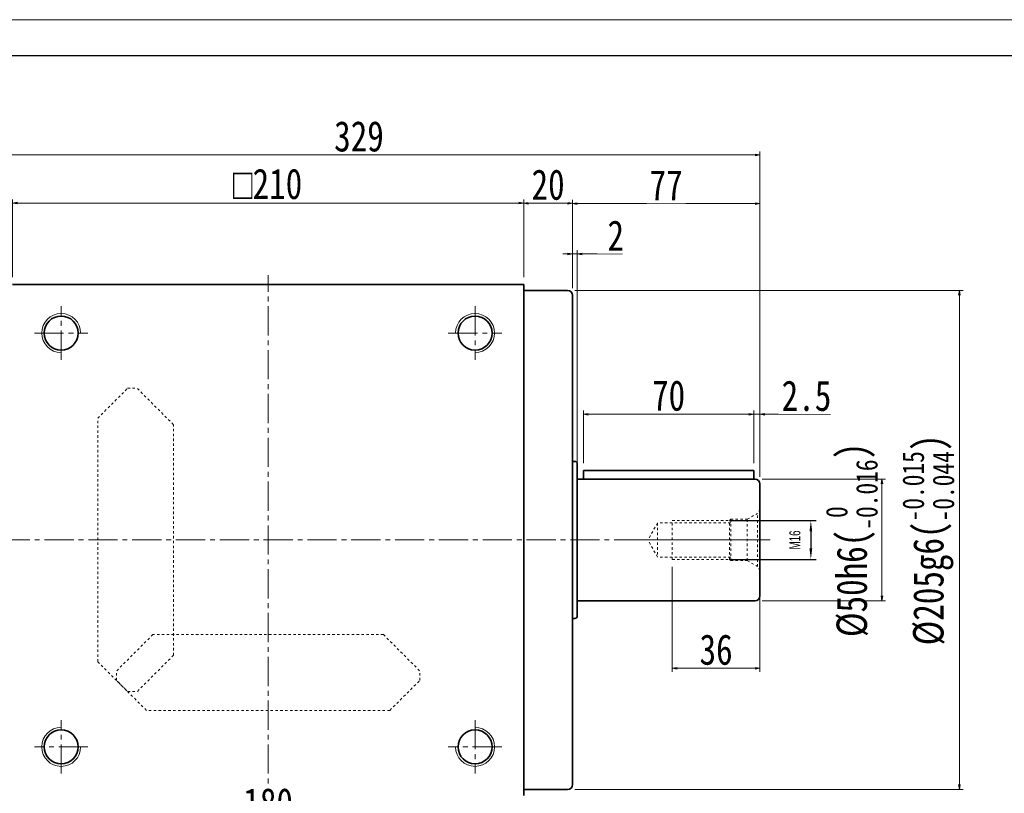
# Model space of a CAD drawing. Header units: millimetres. Extents: x 4321 to 5575, y 2156 to 3038.
# Tile 4 of 6: x 4538 to 4942, y 2720 to 3038. Entities that reach past the tile are written whole.
import ezdxf

# ---------------------------------------------------------------- set-up
doc = ezdxf.new("R2010")
doc.units = ezdxf.units.MM
doc.header["$PDSIZE"] = -5
doc.linetypes.add('点画线', pattern=[18, 12, -2, 2, -2])
doc.linetypes.add('虚线', pattern=[2, 1, -1])
doc.layers.get('0').update_dxf_attribs({"lineweight": 35})
for name, color, linetype, lineweight in [('中心线层', 1, '点画线', 18), ('图框_外框线', 7, 'Continuous', 18), ('尺寸线层', 3, 'Continuous', 18), ('粗实线层', 7, 'Continuous', 35), ('虚线层', 6, '虚线', 18)]:
    doc.layers.add(name, color=color, linetype=linetype, lineweight=lineweight)
doc.styles.add('宋体', font='SimSun.ttf', dxfattribs={"width": 0.8})
doc.styles.add('标准', font='txt', dxfattribs={"width": 0.667})
doc.dimstyles.new('a4-1-1.5', dxfattribs={"dimtxt": 4.5, "dimasz": 4.5, "dimexe": 2.25, "dimexo": 0, "dimgap": 0.75, "dimtad": 1, "dimdec": 3, "dimdsep": 46, "dimtxsty": '标准', "dimblk": '_CAXARROW', "dimcen": 0, "dimdle": 9, "dimazin": 2, "dimtfac": 0.707107, "dimtdec": 3, "dimtix": 1, "dimtmove": 2, "dimatfit": 3, "dimfxl": 0, "dimfrac": 2, "dimtolj": 1, "dimarcsym": 0})
doc.dimstyles.new('A水平标注$0', dxfattribs={"dimtxt": 3.5, "dimasz": 2, "dimexe": 1.5, "dimexo": 3, "dimgap": 1.1, "dimtad": 1, "dimtoh": 1, "dimdec": 4, "dimdsep": 46, "dimtxsty": '宋体', "dimblk": 'OPEN', "dimcen": 3, "dimclrd": 3, "dimclre": 3, "dimclrt": 6, "dimadec": 0, "dimazin": 0, "dimtm": 1e-09, "dimtfac": 1, "dimtdec": 4, "dimtix": 1, "dimtmove": 0, "dimatfit": 3, "dimldrblk": 'OPEN', "dimfxl": 0, "dimlwd": 13, "dimlwe": 13, "dimarcsym": 0})

# ---------------------------------------------------------------- blocks, each defined once
blk = doc.blocks.new('m16螺纹中心孔_3')
at = {"layer": '中心线层', "linetype": '点画线', "lineweight": 18}
blk.add_line((49.71, 0), (-4.25, 0), dxfattribs=at)
at = {"layer": '粗实线层', "color": 6, "linetype": '虚线', "lineweight": 18}
for p, q in [((0, -12.65), (0, 12.65)), ((0, 12.65), (0.99, 10.93)), ((5.2, 8.5), (0.99, 10.93)), ((0.99, -10.93), (0.99, 10.93)), ((12, 8.5), (5.2, 8.5)), ((5.2, -8.5), (5.2, 8.5)), ((12.5, 8), (12, 8.5)), ((12, -8.5), (12, 8.5)), ((12, 7), (42, 7)), ((36, 8), (12.5, 8)), ((12.5, -8), (12.5, 8)), ((36, -8), (36, 8)), ((42, 7), (46.04, 0)), ((42, 7), (42, -7)), ((42, -7), (46.04, 0)), ((12, -7), (42, -7)), ((12.5, -8), (12, -8.5)), ((36, -8), (12.5, -8)), ((0, -12.65), (0.99, -10.93)), ((5.2, -8.5), (0.99, -10.93)), ((12, -8.5), (5.2, -8.5))]:
    blk.add_line(p, q, dxfattribs=at)
blk = doc.blocks.new('_Open')
at = {"color": 0, "linetype": 'ByBlock', "lineweight": -2}
for p, q in [((-1, 0.17), (0, 0)), ((-1, -0.17), (0, 0)), ((0, 0), (-1, 0))]:
    blk.add_line(p, q, dxfattribs=at)
blk = doc.blocks.new('*X3')
at = {"layer": 'Defpoints', "color": 0, "transparency": 16777216}
for p in [(4744.8, 2962.57), (4534.8, 2929.17), (4744.8, 2929.17)]:
    blk.add_point(p, dxfattribs=at)
at = {"layer": '尺寸线层', "color": 3, "lineweight": 13, "transparency": 16777216}
for p, q in [((4534.8, 2932.17), (4534.8, 2964.07)), ((4536.8, 2962.57), (4742.8, 2962.57)), ((4744.8, 2932.17), (4744.8, 2964.07))]:
    blk.add_line(p, q, dxfattribs=at)
at = {"layer": '尺寸线层', "color": 3, "lineweight": 13, "transparency": 16777216, "xscale": 2, "yscale": 2, "zscale": 2}
for p, rotation in [((4534.8, 2962.57), 179.9999999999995), ((4744.8, 2962.57), 359.9999999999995)]:
    blk.add_blockref('_Open', p, dxfattribs=dict(at, rotation=rotation))
at = {"layer": '尺寸线层', "color": 6, "transparency": 16777216, "insert": (4639.58, 2970.39), "char_height": 12.5, "attachment_point": 5, "style": '宋体', "bg_fill": 3, "box_fill_scale": 1.1, "bg_fill_color": 257, "bg_fill_transparency": 0}
blk.add_mtext('{\\famgdt|b0|i0|c0|p0;o}{210}', dxfattribs=at)
blk = doc.blocks.new('*X6')
at = {"layer": 'Defpoints', "color": 0, "transparency": 16777216}
for p in [(4512.8, 2982.32), (4512.8, 2855.42), (4841.8, 2847.17)]:
    blk.add_point(p, dxfattribs=at)
at = {"layer": '尺寸线层', "color": 3, "lineweight": 13, "transparency": 16777216}
for p, q in [((4512.8, 2858.42), (4512.8, 2983.82)), ((4839.8, 2982.32), (4514.8, 2982.32)), ((4841.8, 2850.17), (4841.8, 2983.82))]:
    blk.add_line(p, q, dxfattribs=at)
at = {"layer": '尺寸线层', "color": 3, "lineweight": 13, "transparency": 16777216, "xscale": 2, "yscale": 2, "zscale": 2, "rotation": 180}
blk.add_blockref('_Open', (4512.8, 2982.32), dxfattribs=at)
at = {"layer": '尺寸线层', "color": 3, "lineweight": 13, "transparency": 16777216, "xscale": 2, "yscale": 2, "zscale": 2}
blk.add_blockref('_Open', (4841.8, 2982.32), dxfattribs=at)
at = {"layer": '尺寸线层', "color": 6, "transparency": 16777216, "insert": (4677.12, 2989.93), "char_height": 12.5, "attachment_point": 5, "style": '宋体', "bg_fill": 3, "box_fill_scale": 1.1, "bg_fill_color": 257, "bg_fill_transparency": 0}
blk.add_mtext('329', dxfattribs=at)
blk = doc.blocks.new('*X7')
at = {"layer": 'Defpoints', "color": 0, "transparency": 16777216}
for p in [(4764.8, 2962.47), (4744.8, 2929.17), (4764.8, 2924.67)]:
    blk.add_point(p, dxfattribs=at)
at = {"layer": '尺寸线层', "color": 3, "lineweight": 13, "transparency": 16777216}
for p, q in [((4744.8, 2932.17), (4744.8, 2963.97)), ((4746.8, 2962.47), (4762.8, 2962.47)), ((4764.8, 2927.67), (4764.8, 2963.97))]:
    blk.add_line(p, q, dxfattribs=at)
at = {"layer": '尺寸线层', "color": 3, "lineweight": 13, "transparency": 16777216, "xscale": 2, "yscale": 2, "zscale": 2}
for p, rotation in [((4744.8, 2962.47), 179.9999999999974), ((4764.8, 2962.47), 359.9999999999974)]:
    blk.add_blockref('_Open', p, dxfattribs=dict(at, rotation=rotation))
at = {"layer": '尺寸线层', "color": 6, "transparency": 16777216, "insert": (4754.8, 2970.08), "char_height": 12.5, "attachment_point": 5, "style": '宋体', "bg_fill": 3, "box_fill_scale": 1.1, "bg_fill_color": 257, "bg_fill_transparency": 0}
blk.add_mtext('20', dxfattribs=at)
blk = doc.blocks.new('*X8')
at = {"layer": 'Defpoints', "color": 0, "transparency": 16777216}
for p in [(4841.8, 2962.36), (4764.8, 2924.67), (4841.8, 2847.17)]:
    blk.add_point(p, dxfattribs=at)
at = {"layer": '尺寸线层', "color": 3, "lineweight": 13, "transparency": 16777216}
for p, q in [((4764.8, 2927.67), (4764.8, 2963.86)), ((4766.8, 2962.36), (4839.8, 2962.36)), ((4841.8, 2850.17), (4841.8, 2963.86))]:
    blk.add_line(p, q, dxfattribs=at)
at = {"layer": '尺寸线层', "color": 3, "lineweight": 13, "transparency": 16777216, "xscale": 2, "yscale": 2, "zscale": 2, "rotation": 180}
blk.add_blockref('_Open', (4764.8, 2962.36), dxfattribs=at)
at = {"layer": '尺寸线层', "color": 3, "lineweight": 13, "transparency": 16777216, "xscale": 2, "yscale": 2, "zscale": 2}
blk.add_blockref('_Open', (4841.8, 2962.36), dxfattribs=at)
at = {"layer": '尺寸线层', "color": 6, "transparency": 16777216, "insert": (4803.3, 2969.9), "char_height": 12.5, "attachment_point": 5, "style": '宋体', "bg_fill": 3, "box_fill_scale": 1.1, "bg_fill_color": 257, "bg_fill_transparency": 0}
blk.add_mtext('77', dxfattribs=at)
blk = doc.blocks.new('*X9')
at = {"layer": 'Defpoints', "color": 0, "transparency": 16777216}
for p in [(4766.8, 2941.68), (4764.8, 2924.67), (4766.8, 2851.92)]:
    blk.add_point(p, dxfattribs=at)
at = {"layer": '尺寸线层', "color": 3, "lineweight": 13, "transparency": 16777216}
for p, q in [((4762.8, 2941.68), (4760.8, 2941.68)), ((4764.8, 2927.67), (4764.8, 2943.18)), ((4764.8, 2941.68), (4766.8, 2941.68)), ((4766.8, 2854.92), (4766.8, 2943.18)), ((4778.32, 2941.68), (4768.8, 2941.68)), ((4785.35, 2941.68), (4778.32, 2941.68))]:
    blk.add_line(p, q, dxfattribs=at)
at = {"layer": '尺寸线层', "color": 3, "lineweight": 13, "transparency": 16777216, "xscale": 2, "yscale": 2, "zscale": 2}
blk.add_blockref('_Open', (4764.8, 2941.68), dxfattribs=at)
at = {"layer": '尺寸线层', "color": 3, "lineweight": 13, "transparency": 16777216, "xscale": 2, "yscale": 2, "zscale": 2, "rotation": 180}
blk.add_blockref('_Open', (4766.8, 2941.68), dxfattribs=at)
at = {"layer": '尺寸线层', "color": 6, "transparency": 16777216, "insert": (4782.59, 2949.22), "char_height": 12.5, "attachment_point": 5, "style": '宋体', "bg_fill": 3, "box_fill_scale": 1.1, "bg_fill_color": 257, "bg_fill_transparency": 0}
blk.add_mtext('2', dxfattribs=at)
blk = doc.blocks.new('_CAXARROW')
blk.add_hatch(color=0).paths.add_polyline_path([(0, 0), (-1, 0.125), (-1, -0.125)], flags=0)
blk = doc.blocks.new('*X10')
at = {"layer": 'Defpoints', "color": 0, "transparency": 16777216}
for p in [(4829.3, 2832.17), (4829.3, 2816.17), (4862.73, 2816.17)]:
    blk.add_point(p, dxfattribs=at)
at = {"layer": '尺寸线层', "color": 0, "lineweight": -2, "transparency": 16777216}
for p, q in [((4829.3, 2832.17), (4864.98, 2832.17)), ((4862.73, 2827.67), (4862.73, 2820.67)), ((4829.3, 2816.17), (4864.98, 2816.17))]:
    blk.add_line(p, q, dxfattribs=at)
at = {"layer": '尺寸线层', "color": 0, "lineweight": -2, "transparency": 16777216, "xscale": 4.5, "yscale": 4.5, "zscale": 4.5}
for p, rotation in [((4862.73, 2832.17), 90), ((4862.73, 2816.17), 270)]:
    blk.add_blockref('_CAXARROW', p, dxfattribs=dict(at, rotation=rotation))
at = {"layer": '尺寸线层', "color": 0, "transparency": 16777216, "insert": (4856.18, 2824.17), "char_height": 4.5, "attachment_point": 5, "rotation": 90, "style": '标准', "bg_fill": 3, "box_fill_scale": 1.1, "bg_fill_color": 257, "bg_fill_transparency": 0}
blk.add_mtext('\\A1;M16', dxfattribs=at)
blk = doc.blocks.new('*X11')
at = {"layer": 'Defpoints', "color": 0, "transparency": 16777216}
for p in [(4839.8, 2849.17), (4839.8, 2799.17), (4891.92, 2799.17)]:
    blk.add_point(p, dxfattribs=at)
at = {"layer": '尺寸线层', "color": 3, "lineweight": 13, "transparency": 16777216}
for p, q in [((4842.8, 2849.17), (4893.42, 2849.17)), ((4891.92, 2847.17), (4891.92, 2801.17)), ((4842.8, 2799.17), (4893.42, 2799.17))]:
    blk.add_line(p, q, dxfattribs=at)
at = {"layer": '尺寸线层', "color": 3, "lineweight": 13, "transparency": 16777216, "xscale": 2, "yscale": 2, "zscale": 2}
for p, rotation in [((4891.92, 2849.17), 90), ((4891.92, 2799.17), 270)]:
    blk.add_blockref('_Open', p, dxfattribs=dict(at, rotation=rotation))
at = {"layer": '尺寸线层', "color": 6, "transparency": 16777216, "insert": (4879.52, 2824.17), "char_height": 12.5, "attachment_point": 5, "rotation": 90, "style": '宋体'}
blk.add_mtext('{\\A1;\\A1;%%C50h6({\\H0.707107x;\\S 0^ -0.016;})}', dxfattribs=at)
blk = doc.blocks.new('*X12')
at = {"layer": 'Defpoints', "color": 0, "transparency": 16777216}
for p in [(4762.8, 2926.67), (4762.8, 2721.67), (4923.78, 2721.67)]:
    blk.add_point(p, dxfattribs=at)
at = {"layer": '尺寸线层', "color": 3, "lineweight": 13, "transparency": 16777216}
for p, q in [((4765.8, 2926.67), (4925.28, 2926.67)), ((4923.78, 2924.67), (4923.78, 2723.67)), ((4765.8, 2721.67), (4925.28, 2721.67))]:
    blk.add_line(p, q, dxfattribs=at)
at = {"layer": '尺寸线层', "color": 3, "lineweight": 13, "transparency": 16777216, "xscale": 2, "yscale": 2, "zscale": 2}
for p, rotation in [((4923.78, 2926.67), 90), ((4923.78, 2721.67), 270)]:
    blk.add_blockref('_Open', p, dxfattribs=dict(at, rotation=rotation))
at = {"layer": '尺寸线层', "color": 6, "transparency": 16777216, "insert": (4910.97, 2824.17), "char_height": 12.5, "attachment_point": 5, "rotation": 90, "style": '宋体'}
blk.add_mtext('{\\A1;\\A1;%%C205g6({\\H0.707107x;\\S-0.015^ -0.044;})}', dxfattribs=at)
blk = doc.blocks.new('*X13')
at = {"layer": 'Defpoints', "color": 0, "transparency": 16777216}
for p in [(4805.8, 2816.17), (4841.8, 2806.17), (4805.8, 2771.45)]:
    blk.add_point(p, dxfattribs=at)
at = {"layer": '尺寸线层', "color": 3, "lineweight": 13, "transparency": 16777216}
for p, q in [((4805.8, 2813.17), (4805.8, 2769.95)), ((4841.8, 2803.17), (4841.8, 2769.95)), ((4839.8, 2771.45), (4807.8, 2771.45))]:
    blk.add_line(p, q, dxfattribs=at)
at = {"layer": '尺寸线层', "color": 3, "lineweight": 13, "transparency": 16777216, "xscale": 2, "yscale": 2, "zscale": 2, "rotation": 180}
blk.add_blockref('_Open', (4805.8, 2771.45), dxfattribs=at)
at = {"layer": '尺寸线层', "color": 3, "lineweight": 13, "transparency": 16777216, "xscale": 2, "yscale": 2, "zscale": 2}
blk.add_blockref('_Open', (4841.8, 2771.45), dxfattribs=at)
at = {"layer": '尺寸线层', "color": 6, "transparency": 16777216, "insert": (4823.8, 2779.06), "char_height": 12.5, "attachment_point": 5, "style": '宋体', "bg_fill": 3, "box_fill_scale": 1.1, "bg_fill_color": 257, "bg_fill_transparency": 0}
blk.add_mtext('36', dxfattribs=at)
blk = doc.blocks.new('*X26')
at = {"layer": 'Defpoints', "color": 0, "transparency": 16777216}
for p in [(4839.3, 2875.81), (4839.3, 2852.67), (4841.8, 2847.17)]:
    blk.add_point(p, dxfattribs=at)
at = {"layer": '尺寸线层', "color": 3, "lineweight": 13, "transparency": 16777216}
for p, q in [((4837.3, 2875.81), (4835.3, 2875.81)), ((4839.3, 2855.67), (4839.3, 2877.31)), ((4841.8, 2875.81), (4839.3, 2875.81)), ((4841.8, 2850.17), (4841.8, 2877.31)), ((4849.51, 2875.81), (4843.8, 2875.81)), ((4870.85, 2875.81), (4849.51, 2875.81))]:
    blk.add_line(p, q, dxfattribs=at)
at = {"layer": '尺寸线层', "color": 3, "lineweight": 13, "transparency": 16777216, "xscale": 2, "yscale": 2, "zscale": 2}
blk.add_blockref('_Open', (4839.3, 2875.81), dxfattribs=at)
at = {"layer": '尺寸线层', "color": 3, "lineweight": 13, "transparency": 16777216, "xscale": 2, "yscale": 2, "zscale": 2, "rotation": 180}
blk.add_blockref('_Open', (4841.8, 2875.81), dxfattribs=at)
at = {"layer": '尺寸线层', "color": 6, "transparency": 16777216, "insert": (4860.93, 2883.35), "char_height": 12.5, "attachment_point": 5, "style": '宋体', "bg_fill": 3, "box_fill_scale": 1.1, "bg_fill_color": 257, "bg_fill_transparency": 0}
blk.add_mtext('2.5', dxfattribs=at)
blk = doc.blocks.new('*X27')
at = {"layer": 'Defpoints', "color": 0, "transparency": 16777216}
for p in [(4769.3, 2875.81), (4769.3, 2852.67), (4839.3, 2852.67)]:
    blk.add_point(p, dxfattribs=at)
at = {"layer": '尺寸线层', "color": 3, "lineweight": 13, "transparency": 16777216}
for p, q in [((4769.3, 2855.67), (4769.3, 2877.31)), ((4837.3, 2875.81), (4771.3, 2875.81)), ((4839.3, 2855.67), (4839.3, 2877.31))]:
    blk.add_line(p, q, dxfattribs=at)
at = {"layer": '尺寸线层', "color": 3, "lineweight": 13, "transparency": 16777216, "xscale": 2, "yscale": 2, "zscale": 2, "rotation": 180}
blk.add_blockref('_Open', (4769.3, 2875.81), dxfattribs=at)
at = {"layer": '尺寸线层', "color": 3, "lineweight": 13, "transparency": 16777216, "xscale": 2, "yscale": 2, "zscale": 2}
blk.add_blockref('_Open', (4839.3, 2875.81), dxfattribs=at)
at = {"layer": '尺寸线层', "color": 6, "transparency": 16777216, "insert": (4804.3, 2883.42), "char_height": 12.5, "attachment_point": 5, "style": '宋体', "bg_fill": 3, "box_fill_scale": 1.1, "bg_fill_color": 257, "bg_fill_transparency": 0}
blk.add_mtext('70', dxfattribs=at)
blk = doc.blocks.new('*X30')
at = {"layer": 'Defpoints', "color": 0, "transparency": 16777216}
for p in [(4549.8, 2710.17), (4729.8, 2710.17), (4729.8, 2708.3)]:
    blk.add_point(p, dxfattribs=at)
at = {"layer": '尺寸线层', "color": 3, "lineweight": 13, "transparency": 16777216}
for p, q in [((4549.8, 2707.17), (4549.8, 2706.8)), ((4551.8, 2708.3), (4727.8, 2708.3)), ((4729.8, 2707.17), (4729.8, 2706.8))]:
    blk.add_line(p, q, dxfattribs=at)
at = {"layer": '尺寸线层', "color": 3, "lineweight": 13, "transparency": 16777216, "xscale": 2, "yscale": 2, "zscale": 2, "rotation": 180}
blk.add_blockref('_Open', (4549.8, 2708.3), dxfattribs=at)
at = {"layer": '尺寸线层', "color": 3, "lineweight": 13, "transparency": 16777216, "xscale": 2, "yscale": 2, "zscale": 2}
blk.add_blockref('_Open', (4729.8, 2708.3), dxfattribs=at)
at = {"layer": '尺寸线层', "color": 6, "transparency": 16777216, "insert": (4639.8, 2715.91), "char_height": 12.5, "attachment_point": 5, "style": '宋体', "bg_fill": 3, "box_fill_scale": 1.1, "bg_fill_color": 257, "bg_fill_transparency": 0}
blk.add_mtext('180', dxfattribs=at)

msp = doc.modelspace()

# ---------------------------------------------------------------- linework, layer by layer
at = {"layer": '中心线层'}
for p, q in [((4493.9532, 2824.1694), (4846.0521, 2824.1694)), ((4554.8021, 2728.1694), (4554.8021, 2750.1694)), ((4724.8021, 2750.1694), (4724.8021, 2728.1694)), ((4565.8021, 2739.1694), (4543.8021, 2739.1694)), ((4735.8021, 2739.1694), (4713.8021, 2739.1694))]:
    msp.add_line(p, q, dxfattribs=at)
at = {"layer": '粗实线层'}
for p, q in [((4534.8021, 2929.1694), (4744.8021, 2929.1694)), ((4744.8021, 2719.1694), (4744.8021, 2929.1694)), ((4744.8021, 2926.6694), (4762.8021, 2926.6694)), ((4764.8021, 2924.6694), (4764.8021, 2723.6694)), ((4839.8021, 2849.1694), (4766.8021, 2849.1694)), ((4841.8021, 2847.1694), (4841.8021, 2801.1694)), ((4839.8021, 2799.1694), (4766.8021, 2799.1694)), ((4764.8021, 2791.9194), (4765.8021, 2791.9194)), ((4744.8021, 2721.6694), (4762.8021, 2721.6694))]:
    msp.add_line(p, q, dxfattribs=at)
for centre in [(4554.8021, 2739.1694), (4724.8021, 2739.1694)]:
    msp.add_circle(centre, 7, dxfattribs=at)
for centre, radius, start, end in [((4762.8021, 2924.6694), 2, 0, 90), ((4839.8021, 2847.1694), 2, 0, 90), ((4839.8021, 2801.1694), 2, 270, 360), ((4765.8021, 2792.9194), 1, 270, 0.000001), ((4762.8021, 2723.6694), 2, 270, 0)]:
    msp.add_arc(centre, radius, start, end, dxfattribs=at)
at = {"layer": '粗实线层', "lineweight": 18}
for centre, start, end in [((4554.8021, 2739.1694), 90, 0), ((4724.8021, 2739.1694), 180, 90)]:
    msp.add_arc(centre, 8, start, end, dxfattribs=at)
at = {"layer": '虚线层'}
for p, q in [((4592.4469, 2785.2994), (4577.5021, 2770.3546)), ((4687.1574, 2785.2994), (4592.4469, 2785.2994)), ((4687.1574, 2785.2994), (4702.1021, 2770.3546)), ((4600.9321, 2776.8141), (4585.9874, 2761.8694)), ((4569.8021, 2774.1694), (4582.1021, 2761.8694)), ((4577.5021, 2766.4694), (4577.5021, 2770.3546)), ((4589.8021, 2754.1694), (4577.5021, 2766.4694)), ((4689.8021, 2754.1694), (4702.1021, 2766.4694)), ((4702.1021, 2766.4694), (4702.1021, 2770.3546)), ((4582.1021, 2761.8694), (4585.9874, 2761.8694)), ((4689.8021, 2754.1694), (4589.8021, 2754.1694))]:
    msp.add_line(p, q, dxfattribs=at)

# ---------------------------------------------------------------- block references
at = {"layer": '粗实线层', "xscale": -1}
msp.add_blockref('m16螺纹中心孔_3', (4841.8021, 2824.1694), dxfattribs=at)

# ---------------------------------------------------------------- next in the draw order: dimensions: what is measured, and where the dimension line sits
at = {"layer": '尺寸线层'}
dim = msp.add_linear_dim(base=(4744.8021, 2962.5749), p1=(4534.8021, 2929.1694), p2=(4744.8021, 2929.1694), text='{\\famgdt|b0|i0|c0|p0;o}{<>}', dimstyle='A水平标注$0', override={"dimtxt": 12.5, "dimgap": 1.5, "dimtad": 1, "dimdec": 1, "dimlfac": 1, "dimpost": '<>', "dimblk": 'Open', "dimse1": 0, "dimse2": 0, "dimsd1": 0, "dimsd2": 0, "dimtofl": 1, "dimtvp": 0.1, "dimtfill": 1, "dimtfillclr": 256}, dxfattribs=at)
dim.commit()
dim.dimension.update_dxf_attribs({"geometry": '*X3', "text_midpoint": (4639.5791, 2962.5749), "dimtype": 160})
dim = msp.add_linear_dim(base=(4862.7254, 2816.1694), p1=(4829.3021, 2832.1694), p2=(4829.3021, 2816.1694), angle=270, dimstyle='a4-1-1.5', override={"dimpost": 'M<>', "dimsah": 1, "dimtfac": 1, "dimtfill": 1, "dimtzin": 8}, dxfattribs=at)
dim.commit()
dim.dimension.update_dxf_attribs({"geometry": '*X10', "text_midpoint": (4856.1789, 2824.1694), "dimtype": 160})

# ---------------------------------------------------------------- next in the draw order: dimensions: what is measured, and where the dimension line sits
dim = msp.add_linear_dim(base=(4512.8021, 2982.3199), p1=(4841.8021, 2847.1694), p2=(4512.8021, 2855.4194), dimstyle='A水平标注$0', override={"dimtxt": 12.5, "dimgap": 1.5, "dimdec": 1, "dimpost": '<>', "dimblk": 'Open', "dimtvp": 0.1, "dimtfill": 1, "dimtfillclr": 256}, dxfattribs=at)
dim.commit()
dim.dimension.update_dxf_attribs({"geometry": '*X6', "text_midpoint": (4677.1234, 2982.3199), "dimtype": 160})

# ---------------------------------------------------------------- next in the draw order: linework, layer by layer
at = {"layer": '中心线层', "lineweight": 0}
msp.add_line((4639.8021, 2710.1694), (4639.8021, 2932.9809), dxfattribs=at)
at = {"layer": '中心线层'}
for p, q in [((4554.8021, 2898.1694), (4554.8021, 2920.1694)), ((4724.8021, 2920.1694), (4724.8021, 2898.1694)), ((4543.8021, 2909.1694), (4565.8021, 2909.1694)), ((4713.8021, 2909.1694), (4735.8021, 2909.1694))]:
    msp.add_line(p, q, dxfattribs=at)
at = {"layer": '粗实线层'}
for centre in [(4554.8021, 2909.1694), (4724.8021, 2909.1694)]:
    msp.add_circle(centre, 7, dxfattribs=at)
at = {"layer": '粗实线层', "lineweight": 18}
for centre, start, end in [((4554.8021, 2909.1694), 0, 270), ((4724.8021, 2909.1694), 270, 180)]:
    msp.add_arc(centre, 8, start, end, dxfattribs=at)
at = {"layer": '虚线层'}
for p, q in [((4569.8021, 2874.1694), (4582.1021, 2886.4694)), ((4582.1021, 2886.4694), (4585.9874, 2886.4694)), ((4600.9321, 2871.5246), (4585.9874, 2886.4694)), ((4569.8021, 2774.1694), (4569.8021, 2874.1694)), ((4600.9321, 2776.8141), (4600.9321, 2871.5246))]:
    msp.add_line(p, q, dxfattribs=at)

# ---------------------------------------------------------------- next in the draw order: dimensions: what is measured, and where the dimension line sits
at = {"layer": '尺寸线层'}
dim = msp.add_linear_dim(base=(4764.8021, 2962.4674), p1=(4744.8021, 2929.1694), p2=(4764.8021, 2924.6694), dimstyle='A水平标注$0', override={"dimtxt": 12.5, "dimgap": 1.5, "dimdec": 1, "dimpost": '<>', "dimblk": 'Open', "dimtvp": 0.1, "dimtfill": 1, "dimtfillclr": 256}, dxfattribs=at)
dim.commit()
dim.dimension.update_dxf_attribs({"geometry": '*X7', "text_midpoint": (4754.8021, 2962.4674), "dimtype": 160})

# ---------------------------------------------------------------- next in the draw order: dimensions: what is measured, and where the dimension line sits
dim = msp.add_linear_dim(base=(4841.8021, 2962.3603), p1=(4764.8021, 2924.6694), p2=(4841.8021, 2847.1694), angle=0, dimstyle='A水平标注$0', override={"dimtxt": 12.5, "dimgap": 1.5, "dimdec": 1, "dimpost": '<>', "dimblk": 'Open', "dimtvp": 0.1, "dimtfill": 1, "dimtfillclr": 256}, dxfattribs=at)
dim.commit()
dim.dimension.update_dxf_attribs({"geometry": '*X8', "text_midpoint": (4803.3021, 2962.3603), "dimtype": 160})

# ---------------------------------------------------------------- next in the draw order: dimensions: what is measured, and where the dimension line sits
dim = msp.add_linear_dim(base=(4766.8021, 2941.6815), p1=(4764.8021, 2924.6694), p2=(4766.8021, 2851.9194), dimstyle='A水平标注$0', override={"dimtxt": 12.5, "dimgap": 1.5, "dimdec": 1, "dimpost": '<>', "dimblk": 'Open', "dimtvp": 0.1, "dimtfill": 1, "dimtfillclr": 256}, dxfattribs=at)
dim.commit()
dim.dimension.update_dxf_attribs({"geometry": '*X9', "text_midpoint": (4782.5882, 2941.6815), "dimtype": 160})
dim = msp.add_linear_dim(base=(4891.9241, 2799.1694), p1=(4839.8021, 2849.1694), p2=(4839.8021, 2799.1694), angle=270, text='{\\A1;\\A1;%%C50h6({\\H0.707107x;\\S 0^ -0.016;})}', dimstyle='A水平标注$0', override={"dimtxt": 12.5, "dimgap": 1.5, "dimdec": 1, "dimpost": '<>', "dimblk": 'Open', "dimtp": 0, "dimtm": 0.016, "dimtdec": 3, "dimtvp": 0.1, "dimtfill": 0, "dimtfillclr": 256, "dimtzin": 8}, dxfattribs=at)
dim.commit()
dim.dimension.update_dxf_attribs({"geometry": '*X11', "text_midpoint": (4891.9241, 2824.1694), "dimtype": 160})

# ---------------------------------------------------------------- next in the draw order: linework, layer by layer
at = {"layer": '粗实线层'}
for p, q in [((4764.8021, 2856.4194), (4765.8021, 2856.4194)), ((4766.8021, 2792.9194), (4766.8021, 2855.4194))]:
    msp.add_line(p, q, dxfattribs=at)
msp.add_arc((4765.8021, 2855.4194), 1, 360, 90, dxfattribs=at)

# ---------------------------------------------------------------- next in the draw order: dimensions: what is measured, and where the dimension line sits
at = {"layer": '尺寸线层'}
dim = msp.add_linear_dim(base=(4923.7759, 2721.6694), p1=(4762.8021, 2926.6694), p2=(4762.8021, 2721.6694), angle=270, text='{\\A1;\\A1;%%C205g6({\\H0.707107x;\\S-0.015^ -0.044;})}', dimstyle='A水平标注$0', override={"dimtxt": 12.5, "dimgap": 1.5, "dimdec": 1, "dimpost": '<>', "dimblk": 'Open', "dimtp": -0.015, "dimtm": 0.044, "dimtdec": 3, "dimtvp": 0.1, "dimtfill": 0, "dimtfillclr": 256, "dimtzin": 8}, dxfattribs=at)
dim.commit()
dim.dimension.update_dxf_attribs({"geometry": '*X12', "text_midpoint": (4923.7759, 2824.1694), "dimtype": 160})

# ---------------------------------------------------------------- next in the draw order: dimensions: what is measured, and where the dimension line sits
for base, p1, p2, picture, middle in [((4839.3021, 2875.8123), (4841.8021, 2847.1694), (4839.3021, 2852.6694), '*X26', (4860.9308, 2875.8123)), ((4805.8021, 2771.4516), (4841.8021, 2806.1694), (4805.8021, 2816.1694), '*X13', (4823.8021, 2771.4516))]:
    dim = msp.add_linear_dim(base=base, p1=p1, p2=p2, dimstyle='A水平标注$0', override={"dimtxt": 12.5, "dimgap": 1.5, "dimdec": 1, "dimpost": '<>', "dimblk": 'Open', "dimtvp": 0.1, "dimtfill": 1, "dimtfillclr": 256}, dxfattribs=at)
    dim.commit()
    dim.dimension.update_dxf_attribs({"geometry": picture, "text_midpoint": middle, "dimtype": 160})

# ---------------------------------------------------------------- next in the draw order: dimensions: what is measured, and where the dimension line sits
dim = msp.add_linear_dim(base=(4769.3021, 2875.8123), p1=(4839.3021, 2852.6694), p2=(4769.3021, 2852.6694), dimstyle='A水平标注$0', override={"dimtxt": 12.5, "dimgap": 1.5, "dimdec": 1, "dimpost": '<>', "dimblk": 'Open', "dimtvp": 0.1, "dimtfill": 1, "dimtfillclr": 256}, dxfattribs=at)
dim.commit()
dim.dimension.update_dxf_attribs({"geometry": '*X27', "text_midpoint": (4804.3021, 2875.8123), "dimtype": 160})

# ---------------------------------------------------------------- next in the draw order: linework, layer by layer
at = {"layer": '图框_外框线', "color": 3}
msp.add_lwpolyline([(4327.6276, 2155.5763), (5575.369, 2155.5763), (5575.369, 3037.9078), (4327.6276, 3037.9078)], close=True, dxfattribs=at)
at = {"layer": '图框_外框线', "color": 3, "lineweight": 25}
msp.add_lwpolyline([(4401.8979, 2170.4304), (5560.515, 2170.4304), (5560.515, 3023.0537), (4401.8979, 3023.0537)], close=True, dxfattribs=at)
at = {"layer": '粗实线层'}
for p, q in [((4839.3021, 2852.6694), (4769.3021, 2852.6694)), ((4769.3021, 2852.6694), (4769.3021, 2849.1694)), ((4839.3021, 2852.6694), (4839.3021, 2849.1694))]:
    msp.add_line(p, q, dxfattribs=at)

# ---------------------------------------------------------------- next in the draw order: dimensions: what is measured, and where the dimension line sits
at = {"layer": '尺寸线层'}
dim = msp.add_linear_dim(base=(4729.8021, 2708.3001), p1=(4549.8021, 2710.1694), p2=(4729.8021, 2710.1694), dimstyle='A水平标注$0', override={"dimtxt": 12.5, "dimgap": 1.5, "dimdec": 1, "dimpost": '<>', "dimblk": 'Open', "dimtvp": 0.1, "dimtfill": 1, "dimtfillclr": 256}, dxfattribs=at)
dim.commit()
dim.dimension.update_dxf_attribs({"geometry": '*X30', "text_midpoint": (4639.8021, 2708.3001), "dimtype": 160})

doc.saveas('drawing.dxf')
